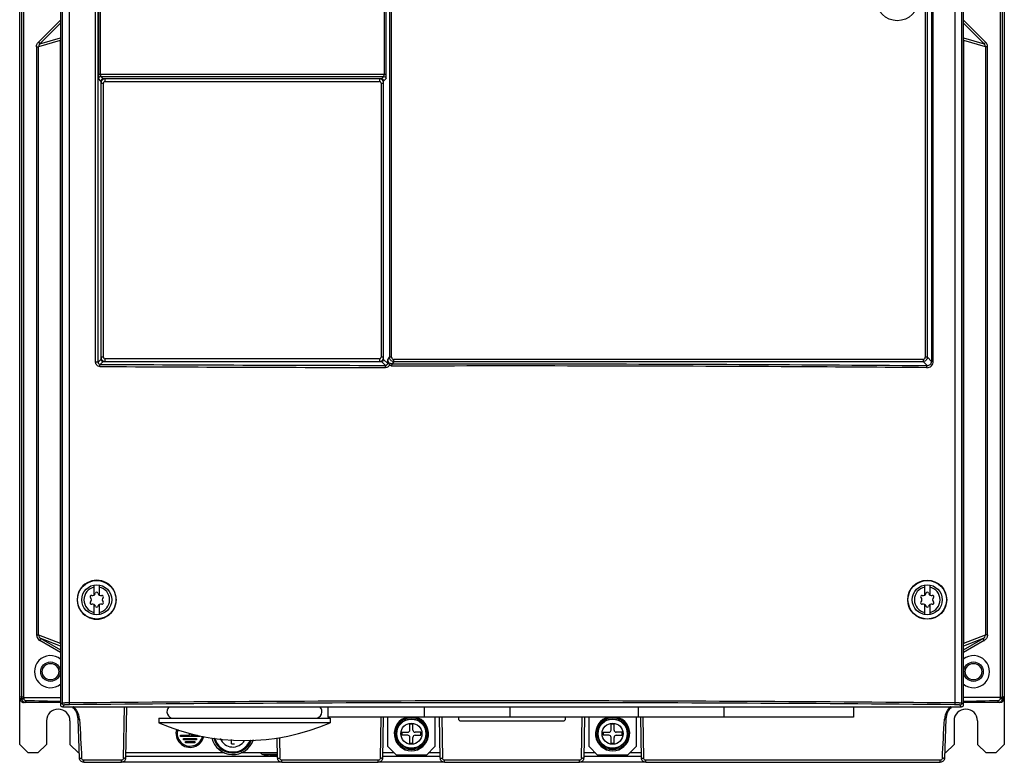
# Model space of a CAD drawing. Header units: millimetres. Extents: x 31 to 261, y 37 to 377.
# Tile 1 of 2: x 31 to 261, y 37 to 210. Entities that reach past the tile are written whole.
import ezdxf

# ---------------------------------------------------------------- set-up
doc = ezdxf.new("R2010")
doc.units = ezdxf.units.MM
doc.header["$LTSCALE"] = 26.80295
doc.layers.get('0').update_dxf_attribs({"linetype": 'CONTINUOUS'})

msp = doc.modelspace()

# ---------------------------------------------------------------- linework, layer by layer
at = {"color": 7, "linetype": 'Continuous'}
for p, q in [((30.87, 40.79), (30.87, 372.39)), ((260.87, 372.39), (260.87, 40.79)), ((115.98, 366.27), (115.98, 197.36)), ((116.48, 197.36), (116.48, 366.27)), ((117.23, 365.17), (117.23, 131.26)), ((117.73, 131.26), (117.73, 365.17)), ((31.29, 361.17), (31.29, 51.8)), ((31.79, 361.17), (31.79, 51.79)), ((40.37, 362.06), (40.37, 50.09)), ((40.77, 361.7), (40.77, 50.49)), ((42.42, 361.75), (42.42, 50.56)), ((48.61, 130.1), (48.61, 362.32)), ((49.19, 130.1), (49.19, 362.32)), ((49.26, 362.44), (49.26, 197.36)), ((49.76, 197.36), (49.76, 362.44)), ((243.86, 361.8), (243.86, 130.29)), ((244.28, 130.29), (244.28, 361.8)), ((249.32, 361.75), (249.32, 50.56)), ((250.97, 50.49), (250.97, 361.7)), ((251.37, 50.09), (251.37, 362.06)), ((259.95, 51.79), (259.95, 361.17)), ((260.45, 51.8), (260.45, 361.17)), ((242.4, 360.92), (242.4, 131.26)), ((242.9, 131.26), (242.9, 360.92)), ((35.23, 204.85), (40.37, 210)), ((251.37, 210), (256.51, 204.85)), ((40.37, 209.29), (35.58, 204.5)), ((256.16, 204.5), (251.37, 209.29)), ((35.23, 204.85), (35.58, 204.5)), ((40.35, 205.28), (35.29, 203.79)), ((35.58, 204.5), (40.37, 205.91)), ((40.35, 205.28), (40.35, 64.44)), ((40.35, 205.28), (40.37, 205.28)), ((251.37, 205.91), (256.16, 204.5)), ((251.37, 205.28), (251.39, 205.28)), ((256.46, 203.79), (251.39, 205.28)), ((251.39, 64.44), (251.39, 205.28)), ((256.52, 204.85), (256.16, 204.5)), ((34.79, 203.79), (34.79, 66.39)), ((34.79, 203.79), (35.29, 203.79)), ((35.29, 66.39), (35.29, 203.79)), ((256.95, 203.79), (256.46, 203.79)), ((256.46, 203.79), (256.46, 66.39)), ((256.95, 66.39), (256.95, 203.79)), ((116.48, 197.36), (49.26, 197.36)), ((49.85, 195.8), (49.29, 196.36)), ((49.79, 196.86), (50.35, 196.3)), ((49.79, 196.86), (115.95, 196.86)), ((49.85, 195.8), (49.85, 195.31)), ((49.85, 195.8), (50.01, 195.8)), ((50.35, 196.15), (50.35, 196.3)), ((50.85, 196.3), (50.35, 196.3)), ((50.85, 195.71), (50.85, 196.31)), ((114.89, 196.31), (50.85, 196.31)), ((50.85, 195.71), (114.89, 195.71)), ((114.89, 196.31), (114.89, 195.71)), ((115.39, 196.3), (114.89, 196.3)), ((115.39, 196.3), (115.95, 196.86)), ((115.39, 196.3), (115.39, 196.15)), ((115.73, 195.8), (115.89, 195.8)), ((116.45, 196.36), (115.89, 195.8)), ((115.89, 195.31), (115.89, 195.8)), ((49.85, 195.31), (49.85, 131.26)), ((49.85, 195.31), (50.45, 195.31)), ((50.45, 131.26), (50.45, 195.31)), ((115.29, 195.31), (115.29, 131.26)), ((115.29, 195.31), (115.89, 195.31)), ((115.89, 131.26), (115.89, 195.31)), ((49.85, 131.26), (49.85, 130.77)), ((50.45, 131.26), (49.85, 131.26)), ((115.89, 131.26), (115.29, 131.26)), ((115.89, 130.77), (115.89, 131.26)), ((116.84, 130.68), (117.23, 131.26)), ((117.73, 131.26), (117.23, 131.26)), ((242.9, 131.26), (242.4, 131.26)), ((242.9, 131.26), (243.86, 130.29)), ((49.19, 130.1), (48.61, 130.1)), ((49.19, 130.1), (49.85, 130.77)), ((50.35, 130.27), (49.68, 129.6)), ((50.01, 130.77), (49.85, 130.77)), ((50.35, 130.27), (50.35, 130.42)), ((50.35, 130.27), (50.85, 130.27)), ((50.85, 130.26), (50.85, 130.86)), ((114.89, 130.86), (50.85, 130.86)), ((50.85, 130.26), (114.89, 130.26)), ((114.89, 130.86), (114.89, 130.26)), ((114.89, 130.27), (115.39, 130.27)), ((115.39, 130.42), (115.39, 130.27)), ((116.3, 129.36), (115.39, 130.27)), ((115.89, 130.77), (115.74, 130.77)), ((115.89, 130.77), (116.8, 129.86)), ((118.23, 130.26), (117.84, 129.69)), ((241.9, 130.76), (118.23, 130.76)), ((118.23, 130.26), (118.23, 130.76)), ((118.23, 130.26), (241.9, 130.26)), ((241.9, 130.76), (241.9, 130.26)), ((242.85, 129.31), (241.9, 130.26)), ((244.28, 130.29), (243.86, 130.29)), ((48.27, 75.68), (48.27, 77.53)), ((48.3, 75.7), (48.3, 78.04)), ((49.44, 78.04), (49.44, 75.7)), ((49.47, 77.53), (49.47, 75.68)), ((242.27, 75.68), (242.27, 77.53)), ((242.3, 75.7), (242.3, 78.04)), ((243.44, 78.04), (243.44, 75.7)), ((243.47, 77.53), (243.47, 75.68)), ((48.27, 71.65), (48.27, 73.5)), ((48.3, 71.13), (48.3, 73.48)), ((49.44, 73.48), (49.44, 71.13)), ((49.47, 73.5), (49.47, 71.65)), ((242.27, 71.65), (242.27, 73.5)), ((242.3, 71.13), (242.3, 73.48)), ((243.44, 73.48), (243.44, 71.13)), ((243.47, 73.5), (243.47, 71.65)), ((34.79, 66.39), (35.29, 66.39)), ((35.29, 66.39), (40.35, 64.44)), ((35.54, 65.09), (35.79, 65.52)), ((40.37, 62.29), (35.54, 65.09)), ((35.79, 65.52), (40.37, 62.87)), ((40.37, 63.75), (35.79, 65.52)), ((40.37, 64.44), (40.35, 64.44)), ((251.37, 62.87), (255.95, 65.52)), ((255.95, 65.52), (251.37, 63.75)), ((256.2, 65.09), (251.37, 62.29)), ((251.39, 64.44), (251.37, 64.44)), ((251.39, 64.44), (256.46, 66.39)), ((256.2, 65.09), (255.95, 65.52)), ((256.95, 66.39), (256.46, 66.39)), ((30.87, 52.01), (31.29, 51.8)), ((30.89, 51.55), (30.87, 52.01)), ((30.89, 51.55), (31.3, 51.55)), ((31.29, 51.8), (31.3, 51.55)), ((31.69, 50.79), (32.3, 50.59)), ((31.79, 51.79), (40.37, 51.79)), ((31.79, 51.79), (31.8, 51.56)), ((259.95, 51.79), (251.37, 51.79)), ((260.03, 50.77), (259.44, 50.59)), ((259.95, 51.79), (259.95, 51.56)), ((260.45, 51.8), (260.44, 51.55)), ((260.44, 51.55), (260.85, 51.55)), ((260.87, 52.01), (260.45, 51.8)), ((260.85, 51.55), (260.87, 52.01)), ((40.37, 50.59), (31.89, 50.59)), ((40.37, 50.09), (40.77, 50.49)), ((41.27, 49.99), (40.87, 49.59)), ((40.87, 49.59), (250.87, 49.59)), ((55.12, 37.58), (55.33, 49.59)), ((55.83, 49.59), (55.62, 37.59)), ((102.87, 49.59), (102.87, 47.19)), ((125.37, 49.59), (125.37, 47.19)), ((145.37, 49.59), (145.37, 47.19)), ((175.37, 49.59), (175.37, 47.19)), ((195.37, 49.59), (195.37, 47.19)), ((225.62, 49.59), (225.62, 47.19)), ((250.87, 49.59), (250.47, 49.99)), ((250.97, 50.49), (251.37, 50.09)), ((259.85, 50.59), (251.37, 50.59)), ((37.12, 46.29), (37.12, 40.79)), ((42.62, 46.29), (42.62, 40.79)), ((44.84, 37.57), (44.52, 46.73)), ((63.37, 46.89), (103.37, 46.89)), ((63.37, 46.89), (63.37, 45.86)), ((225.62, 47.19), (102.87, 47.19)), ((103.37, 46.89), (103.37, 45.86)), ((115.12, 37.58), (115.29, 47.19)), ((115.79, 47.19), (115.62, 37.59)), ((116.87, 40.29), (116.87, 47.19)), ((127.87, 47.19), (127.87, 40.29)), ((129.12, 37.59), (128.95, 47.19)), ((129.45, 47.19), (129.62, 37.58)), ((133.37, 47.19), (133.37, 46.79)), ((133.87, 46.29), (157.87, 46.29)), ((158.37, 46.79), (158.37, 47.19)), ((162.12, 37.58), (162.29, 47.19)), ((162.79, 47.19), (162.62, 37.59)), ((163.87, 40.29), (163.87, 47.19)), ((174.87, 47.19), (174.87, 40.29)), ((176.12, 37.59), (175.95, 47.19)), ((176.45, 47.19), (176.62, 37.58)), ((247.22, 46.73), (246.9, 37.57)), ((249.12, 46.29), (249.12, 40.79)), ((254.62, 46.29), (254.62, 40.79)), ((103.37, 45.86), (63.37, 45.86)), ((122.72, 45.49), (122.02, 45.49)), ((122.02, 44.14), (122.02, 45.49)), ((122.72, 44.14), (122.72, 45.49)), ((169.72, 45.49), (169.02, 45.49)), ((169.02, 44.14), (169.02, 45.49)), ((169.72, 44.14), (169.72, 45.49)), ((68.42, 42.94), (70.52, 42.94)), ((68.42, 42.64), (68.42, 42.94)), ((72.92, 42.64), (68.42, 42.64)), ((69.17, 42.19), (72.17, 42.19)), ((69.17, 41.89), (69.17, 42.19)), ((72.17, 41.89), (69.17, 41.89)), ((69.57, 41.44), (71.77, 41.44)), ((69.57, 41.14), (69.57, 41.44)), ((70.52, 42.94), (70.52, 43.42)), ((70.82, 43.32), (70.82, 42.94)), ((70.82, 42.94), (72.43, 42.94)), ((71.77, 41.44), (71.77, 41.14)), ((72.17, 42.19), (72.17, 41.89)), ((72.92, 42.83), (72.92, 42.64)), ((80.32, 40.94), (80.32, 41.94)), ((91.12, 37.59), (91.04, 42.32)), ((91.54, 42.36), (91.62, 37.58)), ((120.17, 43.64), (121.52, 43.64)), ((120.17, 43.64), (120.17, 42.94)), ((121.52, 42.94), (120.17, 42.94)), ((122.02, 41.09), (122.02, 42.44)), ((122.72, 41.09), (122.72, 42.44)), ((124.57, 43.64), (123.22, 43.64)), ((123.22, 42.94), (124.57, 42.94)), ((124.57, 42.94), (124.57, 43.64)), ((167.17, 43.64), (168.52, 43.64)), ((167.17, 43.64), (167.17, 42.94)), ((168.52, 42.94), (167.17, 42.94)), ((169.02, 41.09), (169.02, 42.44)), ((169.72, 41.09), (169.72, 42.44)), ((171.57, 43.64), (170.22, 43.64)), ((170.22, 42.94), (171.57, 42.94)), ((171.57, 42.94), (171.57, 43.64)), ((30.87, 40.79), (32.87, 38.79)), ((35.12, 38.79), (37.12, 40.79)), ((42.62, 40.79), (44.62, 38.79)), ((71.77, 41.14), (69.57, 41.14)), ((80.32, 40.94), (81.02, 40.94)), ((116.87, 40.29), (118.87, 38.29)), ((122.02, 41.09), (122.72, 41.09)), ((125.87, 38.29), (127.87, 40.29)), ((163.87, 40.29), (165.87, 38.29)), ((169.02, 41.09), (169.72, 41.09)), ((172.87, 38.29), (174.87, 40.29)), ((247.12, 38.79), (249.12, 40.79)), ((254.62, 40.79), (256.62, 38.79)), ((258.87, 38.79), (260.87, 40.79)), ((35.12, 38.79), (32.87, 38.79)), ((44.79, 38.79), (44.62, 38.79)), ((54.62, 37.09), (45.84, 37.09)), ((45.84, 36.61), (45.84, 37.09)), ((54.62, 36.61), (54.62, 37.09)), ((55.63, 38.06), (91.11, 38.06)), ((78.75, 38.79), (55.64, 38.79)), ((91.1, 38.79), (82.59, 38.79)), ((91.11, 38.43), (87.71, 38.43)), ((87.97, 38.37), (87.97, 38.36)), ((89.82, 38.37), (89.82, 38.13)), ((90.52, 38.13), (90.52, 38.37)), ((114.62, 37.09), (92.12, 37.09)), ((92.12, 36.61), (92.12, 37.09)), ((114.62, 36.61), (114.62, 37.09)), ((115.63, 38.06), (129.11, 38.06)), ((118.37, 38.79), (115.64, 38.79)), ((125.87, 38.29), (118.87, 38.29)), ((129.1, 38.79), (126.37, 38.79)), ((161.62, 37.09), (130.12, 37.09)), ((130.12, 36.61), (130.12, 37.09)), ((161.62, 36.61), (161.62, 37.09)), ((162.63, 38.06), (176.11, 38.06)), ((165.37, 38.79), (162.64, 38.79)), ((172.87, 38.29), (165.87, 38.29)), ((176.1, 38.79), (173.37, 38.79)), ((245.91, 37.09), (177.12, 37.09)), ((177.12, 36.61), (177.12, 37.09)), ((245.91, 36.61), (245.91, 37.09)), ((247.12, 38.79), (246.95, 38.79)), ((258.87, 38.79), (256.62, 38.79)), ((45.84, 36.61), (54.62, 36.61)), ((54.85, 36.7), (91.89, 36.7)), ((92.12, 36.61), (114.62, 36.61)), ((114.85, 36.7), (129.89, 36.7)), ((130.12, 36.61), (161.62, 36.61)), ((161.85, 36.7), (176.89, 36.7)), ((177.12, 36.61), (245.91, 36.61))]:
    msp.add_line(p, q, dxfattribs=at)
for centre, radius in [((235.87, 214.79), 4.9), ((48.87, 74.59), 4.5), ((242.86, 74.59), 4.56), ((242.87, 74.59), 4.5), ((48.87, 74.59), 3.5), ((242.87, 74.59), 3.5), ((38.07, 57.79), 2.27), ((253.67, 57.79), 2.27), ((38.07, 57.79), 1.92), ((253.67, 57.79), 1.92), ((122.37, 43.29), 3.8), ((122.37, 43.29), 3.5), ((122.37, 43.29), 3.4), ((169.37, 43.29), 3.8), ((169.37, 43.29), 3.5), ((169.37, 43.29), 3.4), ((122.37, 43.29), 2.46), ((169.37, 43.29), 2.46)]:
    msp.add_circle(centre, radius, dxfattribs=at)
for centre, radius, start, end in [((41.35, 205.28), 1, 171.2378, 179.9988), ((250.39, 205.28), 1, 0.0037, 8.7611), ((255.45, 203.79), 1.5, 0.0119, 45.022), ((36.29, 203.79), 1, 134.9356, 179.9567), ((255.45, 203.79), 1, 0.0432, 45.0644), ((50.85, 195.31), 1, 89.9884, 180.0116), ((50.85, 195.31), 0.4, 89.9774, 180.0231), ((114.89, 195.31), 1, 359.9884, 90.0116), ((114.89, 195.31), 0.4, 359.9774, 90.0231), ((50.85, 131.26), 1, 179.9884, 270.0116), ((50.85, 131.26), 0.4, 179.9774, 270.0231), ((114.89, 131.26), 1, 269.9884, 0.0116), ((114.89, 131.26), 0.4, 269.9774, 0.0231), ((118.23, 131.26), 0.499, 179.9477, 269.9943), ((145.39, 17073.68), 16944.85, 269.676097, 269.901627), ((145.03, 16947.39), 16818.06, 269.675162, 269.902202), ((48.88, 74.59), 4.56, 359.9973, 180.0027), ((48.87, 74.59), 3, 101.537, 258.463), ((47.9, 76.27), 0.7, 253.5312, 346.4688), ((48.87, 76.04), 0.3, 13.5312, 166.4688), ((49.84, 76.27), 0.7, 193.5312, 286.4688), ((48.87, 74.59), 3, 281.537, 78.463), ((242.87, 74.59), 3, 101.537, 258.463), ((241.9, 76.27), 0.7, 253.5312, 346.4688), ((242.87, 76.04), 0.3, 13.5312, 166.4688), ((243.84, 76.27), 0.7, 193.5312, 286.4688), ((242.87, 74.59), 3, 281.537, 78.463), ((48.88, 74.59), 4.56, 179.9973, 0.0027), ((47.61, 75.31), 0.3, 73.5312, 226.4688), ((47.61, 73.86), 0.3, 133.5312, 286.4688), ((46.93, 74.59), 0.7, 313.5312, 46.4688), ((47.9, 72.9), 0.7, 13.5312, 106.4688), ((49.84, 72.9), 0.7, 73.5312, 166.4688), ((50.13, 75.31), 0.3, 313.5312, 106.4688), ((50.13, 73.86), 0.3, 253.5312, 46.4688), ((50.82, 74.59), 0.7, 133.5312, 226.4688), ((241.61, 75.31), 0.3, 73.5312, 226.4688), ((241.61, 73.86), 0.3, 133.5312, 286.4688), ((240.93, 74.59), 0.7, 313.5312, 46.4688), ((241.9, 72.9), 0.7, 13.5312, 106.4688), ((243.84, 72.9), 0.7, 73.5312, 166.4688), ((244.13, 75.31), 0.3, 313.5312, 106.4688), ((244.13, 73.86), 0.3, 253.5312, 46.4688), ((244.82, 74.59), 0.7, 133.5312, 226.4688), ((48.87, 73.14), 0.3, 193.5312, 346.4688), ((242.87, 73.14), 0.3, 193.5312, 346.4688), ((36.29, 66.39), 1.5, 180.0333, 240.0308), ((41.34, 64.43), 0.994, 179.9853, 186.6339), ((250.39, 64.44), 0.996, 353.3658, 0.0001), ((255.46, 66.37), 1.48, 299.9941, 303.3371), ((38.07, 57.79), 3.75, 50.1475, 309.7925), ((253.67, 57.79), 3.75, 230.1475, 129.7925), ((31.89, 51.6), 1.01, 255.2332, 269.9283), ((51.44, 50.64), 19.15, 178.7455, 179.4493), ((240.33, 50.64), 19.12, 0.5501, 1.2548), ((39.87, 46.29), 2.75, 0, 180), ((40.52, 46.59), 4, 2, 48.196), ((40.34, 46.27), 4.55, 45.9305, 46.7688), ((40.36, 46.28), 4.53, 43.7759, 45.9315), ((40.38, 46.31), 4.49, 41.7008, 43.7761), ((40.47, 46.38), 4.38, 35.1369, 41.721), ((66.82, 48.44), 1.55, 134.3887, 270), ((99.92, 48.44), 1.55, 270, 45.6113), ((251.22, 46.59), 4, 131.6532, 178), ((251.26, 46.4), 4.37, 138.2911, 144.9031), ((251.32, 46.34), 4.45, 136.1858, 138.3059), ((251.34, 46.33), 4.47, 134.0189, 136.1861), ((251.34, 46.32), 4.47, 133.1639, 134.0194), ((251.87, 46.29), 2.75, 0, 180), ((40.41, 46.43), 4.42, 3.8381, 4.6052), ((122.37, 43.29), 4, 103.6503, 76.3348), ((169.37, 43.29), 4, 103.6503, 76.3348), ((251.4, 46.42), 4.49, 175.339, 176.0888), ((83.37, 91.69), 50, 246.4218, 293.5782), ((70.67, 43.39), 3.3, 163.1558, 347.6327), ((70.67, 43.39), 3, 163.2292, 347.5365), ((121.52, 44.14), 0.5, 270, 360), ((123.22, 44.14), 0.5, 180, 270), ((168.52, 44.14), 0.5, 270, 360), ((170.22, 44.14), 0.5, 180, 270), ((80.67, 43.39), 5, 191.9705, 342.9425), ((80.67, 43.39), 4.6, 193.4169, 340.8171), ((80.67, 43.39), 4.5, 193.8185, 340.2261), ((80.67, 43.39), 4.37, 195.0735, 338.475), ((80.67, 43.39), 3.21, 202.6146, 327.8644), ((121.52, 42.44), 0.5, 0, 90), ((123.22, 42.44), 0.5, 90, 180), ((168.52, 42.44), 0.5, 0, 90), ((170.22, 42.44), 0.5, 90, 180), ((44.87, 51), 13.44, 270.937, 272.0038), ((55.35, 49.92), 12.34, 268.9569, 270.1194), ((88.06, 39.68), 1.3, 226.4325, 254.1191), ((90.17, 47.09), 9, 254.1191, 255.851), ((90.17, 47.09), 8.99, 255.8401, 264.5765), ((90.17, 47.09), 8.73, 267.7015, 272.2985), ((90.17, 47.09), 8.99, 275.4235, 275.9974), ((91.38, 51.02), 13.44, 269.9399, 271.0051), ((115.35, 49.92), 12.34, 268.9569, 270.1194), ((129.38, 51.02), 13.44, 269.9399, 271.0051), ((162.35, 49.92), 12.34, 268.9569, 270.1194), ((176.38, 51.02), 13.44, 269.9402, 271.0053), ((246.84, 49.7), 12.13, 267.9482, 269.1301)]:
    msp.add_arc(centre, radius, start, end, dxfattribs=at)
for centre, major_axis, ratio, start_param, end_param in [((259.85, 51.59), (-1, 0), 0.999412, 7.853982, 9.389871), ((40.87, 50.09), (0.355, 0.355), 0.997265, 2.357564, 3.925621), ((250.87, 50.09), (0.355, -0.355), 0.997265, -0.784029, 0.784029), ((133.87, 46.79), (0.487, 0.115), 0.999319, 2.909982, 4.480474), ((157.87, 46.79), (0.487, -0.115), 0.999319, -1.338881, 0.231611)]:
    msp.add_ellipse(centre, major_axis=major_axis, ratio=ratio, start_param=start_param, end_param=end_param, dxfattribs=at)
for points, knots in [([(34.79, 203.79), (34.79, 203.99), (34.87, 204.38), (35.09, 204.72), (35.23, 204.85)], [0, 0, 0, 0, 0.500048, 1, 1, 1, 1]), ([(49.26, 197.36), (49.26, 197.24), (49.26, 197.06), (49.27, 196.83), (49.27, 196.68), (49.27, 196.56), (49.28, 196.46), (49.29, 196.4), (49.29, 196.37), (49.29, 196.36)], [0, 0, 0, 0, 0.374383, 0.544372, 0.69424, 0.818627, 0.913152, 0.974154, 1, 1, 1, 1]), ([(49.79, 196.86), (49.67, 196.86), (49.4, 196.76), (49.29, 196.49), (49.29, 196.36)], [0, 0, 0, 0, 0.500002, 1, 1, 1, 1]), ([(49.76, 197.36), (49.76, 197.3), (49.76, 197.19), (49.77, 197.05), (49.77, 196.96), (49.78, 196.91), (49.79, 196.88), (49.79, 196.87), (49.79, 196.86)], [0, 0, 0, 0, 0.372665, 0.69135, 0.815572, 0.910119, 0.97186, 1, 1, 1, 1]), ([(50.35, 196.3), (50.23, 196.3), (49.96, 196.2), (49.85, 195.93), (49.85, 195.8)], [0, 0, 0, 0, 0.499573, 1, 1, 1, 1]), ([(115.95, 196.86), (115.95, 196.87), (115.96, 196.88), (115.96, 196.91), (115.97, 196.96), (115.97, 197.05), (115.98, 197.19), (115.98, 197.3), (115.98, 197.36)], [0, 0, 0, 0, 0.02814, 0.089881, 0.184428, 0.30865, 0.627335, 1, 1, 1, 1]), ([(115.95, 196.86), (116.08, 196.86), (116.34, 196.76), (116.45, 196.49), (116.45, 196.36)], [0, 0, 0, 0, 0.500002, 1, 1, 1, 1]), ([(116.45, 196.36), (116.45, 196.37), (116.45, 196.4), (116.46, 196.46), (116.47, 196.56), (116.47, 196.68), (116.48, 196.83), (116.48, 197.06), (116.48, 197.24), (116.48, 197.36)], [0, 0, 0, 0, 0.025846, 0.086849, 0.181373, 0.305758, 0.455624, 0.625612, 1, 1, 1, 1]), ([(118.23, 130.26), (117.97, 130.26), (117.44, 130.48), (117.23, 131.01), (117.23, 131.26)], [0, 0, 0, 0, 0.500029, 1, 1, 1, 1]), ([(241.9, 130.76), (242.02, 130.76), (242.29, 130.87), (242.4, 131.13), (242.4, 131.26)], [0, 0, 0, 0, 0.499992, 1, 1, 1, 1]), ([(242.9, 131.26), (242.9, 131.01), (242.68, 130.48), (242.15, 130.26), (241.9, 130.26)], [0, 0, 0, 0, 0.5, 1, 1, 1, 1]), ([(49.6, 129.1), (49.35, 129.1), (48.82, 129.32), (48.61, 129.85), (48.61, 130.1)], [0, 0, 0, 0, 0.497891, 1, 1, 1, 1]), ([(49.19, 130.1), (49.19, 129.98), (49.29, 129.71), (49.55, 129.6), (49.68, 129.6)], [0, 0, 0, 0, 0.503557, 1, 1, 1, 1]), ([(49.6, 129.08), (49.6, 129.15), (49.6, 129.27), (49.62, 129.42), (49.64, 129.52), (49.66, 129.58), (49.67, 129.6), (49.68, 129.6)], [0, 0, 0, 0, 0.37636, 0.668222, 0.885704, 0.957929, 1, 1, 1, 1]), ([(115.39, 130.27), (115.52, 130.27), (115.78, 130.38), (115.89, 130.64), (115.89, 130.77)], [0, 0, 0, 0, 0.499999, 1, 1, 1, 1]), ([(116.8, 129.86), (116.8, 129.73), (116.69, 129.47), (116.42, 129.36), (116.3, 129.36)], [0, 0, 0, 0, 0.503879, 1, 1, 1, 1]), ([(117.29, 129.56), (117.22, 129.36), (116.95, 128.99), (116.51, 128.85), (116.3, 128.85)], [0, 0, 0, 0, 0.499737, 1, 1, 1, 1]), ([(116.32, 129.35), (116.32, 129.35), (116.31, 129.35), (116.3, 129.36), (116.3, 129.36)], [0, 0, 0, 0, 0.357101, 1, 1, 1, 1]), ([(116.3, 128.83), (116.3, 128.9), (116.3, 129.02), (116.3, 129.16), (116.31, 129.25), (116.31, 129.3), (116.32, 129.33), (116.32, 129.35), (116.32, 129.35)], [0, 0, 0, 0, 0.356828, 0.689386, 0.817542, 0.912876, 0.974, 1, 1, 1, 1]), ([(116.32, 129.35), (116.47, 129.35), (116.72, 129.45), (116.87, 129.71), (116.88, 129.87), (116.86, 129.94)], [0, 0, 0, 0, 0.503027, 0.753525, 1, 1, 1, 1]), ([(116.84, 130.68), (116.84, 130.68), (116.83, 130.65), (116.83, 130.6), (116.82, 130.53), (116.81, 130.39), (116.8, 130.16), (116.8, 129.97), (116.8, 129.86)], [0, 0, 0, 0, 0.029305, 0.088698, 0.177655, 0.294899, 0.606025, 1, 1, 1, 1]), ([(116.8, 129.86), (116.8, 129.87), (116.82, 129.9), (116.85, 129.93), (116.86, 129.94)], [0, 0, 0, 0, 0.383022, 1, 1, 1, 1]), ([(117.84, 129.69), (117.59, 129.69), (117.06, 129.9), (116.84, 130.43), (116.84, 130.68)], [0, 0, 0, 0, 0.500135, 1, 1, 1, 1]), ([(117.29, 129.56), (117.21, 129.64), (117.06, 129.75), (116.91, 129.88), (116.86, 129.94)], [0, 0, 0, 0, 0.577258, 1, 1, 1, 1]), ([(117.84, 129.69), (117.82, 129.68), (117.79, 129.62), (117.77, 129.52), (117.75, 129.36), (117.74, 129.25), (117.74, 129.19)], [0, 0, 0, 0, 0.112636, 0.331774, 0.64153, 1, 1, 1, 1]), ([(242.77, 128.81), (232.41, 128.9), (190.74, 129.2), (149.06, 129.26), (117.74, 129.19)], [0, 0, 0, 0, 0.248525, 1, 1, 1, 1]), ([(117.84, 129.69), (128.29, 129.71), (169.96, 129.76), (211.63, 129.57), (242.85, 129.31)], [0, 0, 0, 0, 0.250792, 1, 1, 1, 1]), ([(242.77, 128.81), (242.97, 128.81), (243.36, 128.88), (243.86, 129.2), (244.2, 129.7), (244.28, 130.1), (244.28, 130.29)], [0, 0, 0, 0, 0.248593, 0.497914, 0.748481, 1, 1, 1, 1]), ([(242.77, 128.81), (242.77, 128.87), (242.78, 128.98), (242.79, 129.14), (242.81, 129.24), (242.83, 129.3), (242.85, 129.31)], [0, 0, 0, 0, 0.369474, 0.673928, 0.891153, 1, 1, 1, 1]), ([(242.85, 129.31), (242.98, 129.31), (243.24, 129.35), (243.58, 129.57), (243.81, 129.9), (243.86, 130.16), (243.86, 130.29)], [0, 0, 0, 0, 0.248715, 0.497888, 0.748305, 1, 1, 1, 1]), ([(48.27, 77.53), (48.27, 77.56), (48.27, 77.62), (48.27, 77.72), (48.27, 77.81), (48.27, 77.87), (48.28, 77.92), (48.28, 77.95), (48.28, 77.97), (48.28, 78), (48.28, 78.01), (48.28, 78.02), (48.28, 78.03), (48.28, 78.03), (48.28, 78.04), (48.28, 78.04), (48.28, 78.04)], [0, 0, 0, 0, 0.192692, 0.37842, 0.550231, 0.701664, 0.767842, 0.826746, 0.877787, 0.920429, 0.954225, 0.978832, 0.987605, 0.994015, 0.998085, 1, 1, 1, 1]), ([(49.46, 78.04), (49.46, 78.04), (49.46, 78.04), (49.46, 78.03), (49.46, 78.03), (49.46, 78.02), (49.46, 78.01), (49.46, 78), (49.46, 77.97), (49.46, 77.95), (49.47, 77.92), (49.47, 77.87), (49.47, 77.81), (49.47, 77.72), (49.47, 77.62), (49.47, 77.56), (49.47, 77.53)], [0, 0, 0, 0, 0.001915, 0.005986, 0.012396, 0.02117, 0.045777, 0.079574, 0.122215, 0.173257, 0.23216, 0.298336, 0.449765, 0.621574, 0.807304, 1, 1, 1, 1]), ([(242.27, 77.53), (242.27, 77.56), (242.27, 77.62), (242.27, 77.72), (242.27, 77.81), (242.27, 77.87), (242.28, 77.92), (242.28, 77.95), (242.28, 77.97), (242.28, 78), (242.28, 78.01), (242.28, 78.02), (242.28, 78.03), (242.28, 78.03), (242.28, 78.04), (242.28, 78.04), (242.28, 78.04)], [0, 0, 0, 0, 0.192692, 0.37842, 0.550231, 0.701664, 0.767842, 0.826746, 0.877787, 0.920429, 0.954225, 0.978832, 0.987605, 0.994015, 0.998085, 1, 1, 1, 1]), ([(243.46, 78.04), (243.46, 78.04), (243.46, 78.04), (243.46, 78.03), (243.46, 78.03), (243.46, 78.02), (243.46, 78.01), (243.46, 78), (243.46, 77.97), (243.46, 77.95), (243.47, 77.92), (243.47, 77.87), (243.47, 77.81), (243.47, 77.72), (243.47, 77.62), (243.47, 77.56), (243.47, 77.53)], [0, 0, 0, 0, 0.001915, 0.005986, 0.012396, 0.02117, 0.045777, 0.079574, 0.122215, 0.173257, 0.23216, 0.298336, 0.449765, 0.621574, 0.807304, 1, 1, 1, 1]), ([(48.28, 71.14), (48.28, 71.14), (48.28, 71.14), (48.28, 71.14), (48.28, 71.14), (48.28, 71.15), (48.28, 71.16), (48.28, 71.18), (48.28, 71.2), (48.28, 71.23), (48.28, 71.26), (48.27, 71.3), (48.27, 71.37), (48.27, 71.46), (48.27, 71.55), (48.27, 71.62), (48.27, 71.65)], [0, 0, 0, 0, 0.001915, 0.005986, 0.012396, 0.02117, 0.045777, 0.079574, 0.122215, 0.173257, 0.23216, 0.298336, 0.449765, 0.621574, 0.807304, 1, 1, 1, 1]), ([(49.47, 71.65), (49.47, 71.62), (49.47, 71.55), (49.47, 71.46), (49.47, 71.37), (49.47, 71.3), (49.47, 71.26), (49.46, 71.23), (49.46, 71.2), (49.46, 71.18), (49.46, 71.16), (49.46, 71.15), (49.46, 71.14), (49.46, 71.14), (49.46, 71.14), (49.46, 71.14), (49.46, 71.14)], [0, 0, 0, 0, 0.192692, 0.37842, 0.550231, 0.701664, 0.767842, 0.826746, 0.877787, 0.920429, 0.954225, 0.978832, 0.987605, 0.994015, 0.998085, 1, 1, 1, 1]), ([(242.28, 71.14), (242.28, 71.14), (242.28, 71.14), (242.28, 71.14), (242.28, 71.14), (242.28, 71.15), (242.28, 71.16), (242.28, 71.18), (242.28, 71.2), (242.28, 71.23), (242.28, 71.26), (242.27, 71.3), (242.27, 71.37), (242.27, 71.46), (242.27, 71.55), (242.27, 71.62), (242.27, 71.65)], [0, 0, 0, 0, 0.001915, 0.005986, 0.012396, 0.02117, 0.045777, 0.079574, 0.122215, 0.173257, 0.23216, 0.298336, 0.449765, 0.621574, 0.807304, 1, 1, 1, 1]), ([(243.47, 71.65), (243.47, 71.62), (243.47, 71.55), (243.47, 71.46), (243.47, 71.37), (243.47, 71.3), (243.47, 71.26), (243.46, 71.23), (243.46, 71.2), (243.46, 71.18), (243.46, 71.16), (243.46, 71.15), (243.46, 71.14), (243.46, 71.14), (243.46, 71.14), (243.46, 71.14), (243.46, 71.14)], [0, 0, 0, 0, 0.192692, 0.37842, 0.550231, 0.701664, 0.767842, 0.826746, 0.877787, 0.920429, 0.954225, 0.978832, 0.987605, 0.994015, 0.998085, 1, 1, 1, 1]), ([(35.29, 66.39), (35.29, 66.21), (35.38, 65.86), (35.64, 65.6), (35.79, 65.52)], [0, 0, 0, 0, 0.500007, 1, 1, 1, 1]), ([(255.95, 65.52), (256.1, 65.6), (256.36, 65.86), (256.46, 66.21), (256.46, 66.39)], [0, 0, 0, 0, 0.499989, 1, 1, 1, 1]), ([(256.95, 66.39), (256.95, 66.14), (256.83, 65.64), (256.48, 65.27), (256.28, 65.13)], [0, 0, 0, 0, 0.500018, 1, 1, 1, 1]), ([(30.89, 51.55), (30.89, 51.34), (31.05, 50.92), (31.43, 50.67), (31.63, 50.62)], [0, 0, 0, 0, 0.499973, 1, 1, 1, 1]), ([(31.79, 51.79), (31.73, 51.81), (31.62, 51.84), (31.46, 51.86), (31.36, 51.84), (31.29, 51.82), (31.29, 51.8)], [0, 0, 0, 0, 0.367166, 0.681698, 0.896675, 1, 1, 1, 1]), ([(31.3, 51.55), (31.31, 51.55), (31.34, 51.55), (31.39, 51.55), (31.48, 51.55), (31.62, 51.55), (31.73, 51.55), (31.8, 51.56)], [0, 0, 0, 0, 0.086119, 0.18037, 0.304858, 0.625609, 1, 1, 1, 1]), ([(31.3, 51.55), (31.3, 51.41), (31.38, 51.11), (31.58, 50.88), (31.69, 50.79)], [0, 0, 0, 0, 0.500099, 1, 1, 1, 1]), ([(31.8, 51.56), (31.8, 51.47), (31.85, 51.3), (31.97, 51.17), (32.05, 51.13)], [0, 0, 0, 0, 0.500006, 1, 1, 1, 1]), ([(32.3, 50.59), (32.3, 50.59), (32.3, 50.6), (32.3, 50.6), (32.3, 50.63), (32.29, 50.67), (32.29, 50.73), (32.29, 50.79), (32.29, 50.82)], [0, 0, 0, 0, 0.018065, 0.069332, 0.153055, 0.268096, 0.585201, 1, 1, 1, 1]), ([(259.44, 50.59), (259.44, 50.59), (259.44, 50.6), (259.45, 50.6), (259.45, 50.63), (259.45, 50.67), (259.45, 50.73), (259.45, 50.79), (259.45, 50.82)], [0, 0, 0, 0, 0.018056, 0.069317, 0.153037, 0.268077, 0.58519, 1, 1, 1, 1]), ([(259.69, 51.13), (259.77, 51.17), (259.89, 51.3), (259.94, 51.47), (259.95, 51.56)], [0, 0, 0, 0, 0.499993, 1, 1, 1, 1]), ([(259.95, 51.79), (260.01, 51.81), (260.12, 51.84), (260.28, 51.86), (260.39, 51.84), (260.45, 51.82), (260.45, 51.8)], [0, 0, 0, 0, 0.366152, 0.679527, 0.895244, 1, 1, 1, 1]), ([(259.95, 51.56), (260.01, 51.55), (260.12, 51.55), (260.26, 51.55), (260.35, 51.55), (260.4, 51.55), (260.43, 51.55), (260.44, 51.55)], [0, 0, 0, 0, 0.374391, 0.695142, 0.81963, 0.913881, 1, 1, 1, 1]), ([(260.44, 51.55), (260.44, 51.4), (260.36, 51.1), (260.15, 50.86), (260.03, 50.77)], [0, 0, 0, 0, 0.500127, 1, 1, 1, 1]), ([(40.77, 50.49), (40.78, 50.5), (40.84, 50.5), (40.93, 50.52), (41.09, 50.53), (41.29, 50.54), (41.53, 50.55), (41.91, 50.56), (42.21, 50.56), (42.42, 50.56)], [0, 0, 0, 0, 0.028719, 0.089953, 0.182589, 0.303929, 0.450727, 0.618973, 1, 1, 1, 1]), ([(40.77, 50.49), (40.77, 50.36), (40.88, 50.1), (41.14, 49.99), (41.27, 49.99)], [0, 0, 0, 0, 0.499982, 1, 1, 1, 1]), ([(42.51, 50.06), (42.35, 50.06), (42.12, 50.06), (41.84, 50.05), (41.66, 50.04), (41.51, 50.03), (41.39, 50.02), (41.32, 50), (41.28, 50), (41.27, 49.99)], [0, 0, 0, 0, 0.380526, 0.548562, 0.695196, 0.816457, 0.909132, 0.970604, 1, 1, 1, 1]), ([(42.42, 50.56), (42.42, 50.5), (42.43, 50.39), (42.45, 50.23), (42.47, 50.13), (42.49, 50.07), (42.51, 50.06)], [0, 0, 0, 0, 0.36042, 0.672422, 0.892599, 1, 1, 1, 1]), ([(249.23, 50.06), (214.78, 50.38), (145.87, 50.69), (76.96, 50.38), (42.51, 50.06)], [0, 0, 0, 0, 0.5, 1, 1, 1, 1]), ([(44.81, 46.78), (44.78, 47.16), (44.62, 47.91), (44.27, 48.6), (44.05, 48.91)], [0, 0, 0, 0, 0.500008, 1, 1, 1, 1]), ([(247.69, 48.91), (247.47, 48.6), (247.12, 47.91), (246.96, 47.16), (246.93, 46.78)], [0, 0, 0, 0, 0.499998, 1, 1, 1, 1]), ([(249.32, 50.56), (249.32, 50.5), (249.31, 50.39), (249.3, 50.23), (249.27, 50.13), (249.25, 50.07), (249.23, 50.06)], [0, 0, 0, 0, 0.360524, 0.672441, 0.892369, 1, 1, 1, 1]), ([(250.47, 49.99), (250.46, 50), (250.42, 50), (250.35, 50.02), (250.23, 50.03), (250.09, 50.04), (249.9, 50.05), (249.62, 50.06), (249.39, 50.06), (249.23, 50.06)], [0, 0, 0, 0, 0.029395, 0.090856, 0.183524, 0.304782, 0.451417, 0.619455, 1, 1, 1, 1]), ([(249.32, 50.56), (249.53, 50.56), (249.83, 50.56), (250.21, 50.55), (250.46, 50.54), (250.65, 50.53), (250.81, 50.52), (250.9, 50.5), (250.96, 50.5), (250.97, 50.49)], [0, 0, 0, 0, 0.381027, 0.549273, 0.696071, 0.817411, 0.910047, 0.971281, 1, 1, 1, 1]), ([(250.47, 49.99), (250.6, 49.99), (250.86, 50.1), (250.97, 50.36), (250.97, 50.49)], [0, 0, 0, 0, 0.500232, 1, 1, 1, 1]), ([(44.52, 46.73), (44.52, 46.72), (44.53, 46.72), (44.54, 46.72), (44.57, 46.72), (44.63, 46.72), (44.71, 46.72), (44.78, 46.72), (44.82, 46.73)], [0, 0, 0, 0, 0.021914, 0.078474, 0.170133, 0.296018, 0.631228, 1, 1, 1, 1]), ([(247.22, 46.73), (247.22, 46.72), (247.21, 46.72), (247.19, 46.72), (247.13, 46.72), (247.04, 46.72), (246.96, 46.72), (246.92, 46.73)], [0, 0, 0, 0, 0.025593, 0.088227, 0.296303, 0.600232, 1, 1, 1, 1]), ([(45.84, 36.61), (45.59, 36.61), (45.07, 36.81), (44.84, 37.32), (44.84, 37.57)], [0, 0, 0, 0, 0.500058, 1, 1, 1, 1]), ([(44.84, 37.57), (44.84, 37.57), (44.85, 37.57), (44.86, 37.57), (44.88, 37.57), (44.92, 37.56), (44.99, 37.56), (45.05, 37.57), (45.09, 37.57)], [0, 0, 0, 0, 0.020716, 0.076128, 0.164388, 0.282825, 0.59912, 1, 1, 1, 1]), ([(45.84, 37.09), (45.71, 37.09), (45.45, 37.19), (45.34, 37.45), (45.34, 37.57)], [0, 0, 0, 0, 0.500113, 1, 1, 1, 1]), ([(55.62, 37.59), (55.62, 37.34), (55.4, 36.82), (54.87, 36.61), (54.62, 36.61)], [0, 0, 0, 0, 0.499939, 1, 1, 1, 1]), ([(55.12, 37.58), (55.12, 37.45), (55.01, 37.19), (54.75, 37.09), (54.62, 37.09)], [0, 0, 0, 0, 0.499896, 1, 1, 1, 1]), ([(55.62, 37.59), (55.62, 37.58), (55.59, 37.59), (55.55, 37.58), (55.46, 37.58), (55.41, 37.58), (55.37, 37.58)], [0, 0, 0, 0, 0.070722, 0.270006, 0.586833, 1, 1, 1, 1]), ([(89.57, 38.12), (89.55, 38.12), (89.47, 38.12), (89.38, 38.13), (89.32, 38.13)], [0, 0, 0, 0, 0.235127, 1, 1, 1, 1]), ([(89.67, 38.11), (89.67, 38.11), (89.63, 38.12), (89.59, 38.12), (89.57, 38.12)], [0, 0, 0, 0, 0.230166, 1, 1, 1, 1]), ([(89.76, 38.12), (89.75, 38.12), (89.72, 38.12), (89.7, 38.11), (89.67, 38.11)], [0, 0, 0, 0, 0.216278, 1, 1, 1, 1]), ([(89.82, 38.13), (89.82, 38.13), (89.81, 38.13), (89.79, 38.12), (89.77, 38.12), (89.76, 38.12)], [0, 0, 0, 0, 0.101715, 0.293158, 1, 1, 1, 1]), ([(90.59, 38.12), (90.57, 38.12), (90.55, 38.12), (90.53, 38.13), (90.52, 38.13), (90.52, 38.13)], [0, 0, 0, 0, 0.706877, 0.898302, 1, 1, 1, 1]), ([(90.67, 38.11), (90.66, 38.11), (90.63, 38.12), (90.6, 38.12), (90.59, 38.12)], [0, 0, 0, 0, 0.282709, 1, 1, 1, 1]), ([(90.77, 38.12), (90.76, 38.12), (90.73, 38.12), (90.69, 38.11), (90.67, 38.11)], [0, 0, 0, 0, 0.268645, 1, 1, 1, 1]), ([(91.02, 38.13), (91, 38.13), (90.92, 38.13), (90.84, 38.12), (90.77, 38.12)], [0, 0, 0, 0, 0.260425, 1, 1, 1, 1]), ([(92.12, 36.61), (91.87, 36.61), (91.34, 36.82), (91.12, 37.34), (91.12, 37.59)], [0, 0, 0, 0, 0.500068, 1, 1, 1, 1]), ([(91.12, 37.59), (91.12, 37.59), (91.13, 37.59), (91.14, 37.58), (91.16, 37.58), (91.21, 37.58), (91.28, 37.58), (91.34, 37.58), (91.37, 37.58)], [0, 0, 0, 0, 0.020855, 0.076381, 0.164715, 0.283184, 0.599411, 1, 1, 1, 1]), ([(92.12, 37.09), (91.99, 37.09), (91.73, 37.19), (91.62, 37.45), (91.62, 37.58)], [0, 0, 0, 0, 0.500108, 1, 1, 1, 1]), ([(115.62, 37.59), (115.62, 37.34), (115.4, 36.82), (114.87, 36.61), (114.62, 36.61)], [0, 0, 0, 0, 0.499939, 1, 1, 1, 1]), ([(115.12, 37.58), (115.12, 37.45), (115.01, 37.19), (114.75, 37.09), (114.62, 37.09)], [0, 0, 0, 0, 0.499896, 1, 1, 1, 1]), ([(115.62, 37.59), (115.62, 37.58), (115.59, 37.59), (115.55, 37.58), (115.46, 37.58), (115.41, 37.58), (115.37, 37.58)], [0, 0, 0, 0, 0.070722, 0.270006, 0.586833, 1, 1, 1, 1]), ([(130.12, 36.61), (129.87, 36.61), (129.34, 36.82), (129.12, 37.34), (129.12, 37.59)], [0, 0, 0, 0, 0.500068, 1, 1, 1, 1]), ([(129.12, 37.59), (129.12, 37.59), (129.13, 37.59), (129.14, 37.58), (129.16, 37.58), (129.21, 37.58), (129.28, 37.58), (129.34, 37.58), (129.37, 37.58)], [0, 0, 0, 0, 0.020855, 0.076381, 0.164715, 0.283184, 0.599411, 1, 1, 1, 1]), ([(130.12, 37.09), (129.99, 37.09), (129.73, 37.19), (129.62, 37.45), (129.62, 37.58)], [0, 0, 0, 0, 0.500108, 1, 1, 1, 1]), ([(162.62, 37.59), (162.62, 37.34), (162.4, 36.82), (161.87, 36.61), (161.62, 36.61)], [0, 0, 0, 0, 0.499939, 1, 1, 1, 1]), ([(162.12, 37.58), (162.12, 37.45), (162.01, 37.19), (161.75, 37.09), (161.62, 37.09)], [0, 0, 0, 0, 0.499896, 1, 1, 1, 1]), ([(162.62, 37.59), (162.62, 37.58), (162.59, 37.59), (162.55, 37.58), (162.46, 37.58), (162.41, 37.58), (162.37, 37.58)], [0, 0, 0, 0, 0.070722, 0.270006, 0.586833, 1, 1, 1, 1]), ([(177.12, 36.61), (176.87, 36.61), (176.34, 36.82), (176.12, 37.34), (176.12, 37.59)], [0, 0, 0, 0, 0.500058, 1, 1, 1, 1]), ([(176.12, 37.59), (176.12, 37.59), (176.13, 37.59), (176.14, 37.58), (176.16, 37.58), (176.21, 37.58), (176.28, 37.58), (176.34, 37.58), (176.37, 37.58)], [0, 0, 0, 0, 0.020855, 0.076381, 0.164715, 0.283184, 0.599411, 1, 1, 1, 1]), ([(177.12, 37.09), (176.99, 37.09), (176.73, 37.19), (176.62, 37.45), (176.62, 37.58)], [0, 0, 0, 0, 0.500115, 1, 1, 1, 1]), ([(246.9, 37.57), (246.9, 37.32), (246.67, 36.81), (246.16, 36.61), (245.91, 36.61)], [0, 0, 0, 0, 0.49994, 1, 1, 1, 1]), ([(246.41, 37.57), (246.4, 37.45), (246.29, 37.19), (246.03, 37.09), (245.91, 37.09)], [0, 0, 0, 0, 0.499897, 1, 1, 1, 1]), ([(246.9, 37.57), (246.9, 37.57), (246.89, 37.57), (246.88, 37.57), (246.86, 37.57), (246.82, 37.56), (246.75, 37.56), (246.69, 37.57), (246.66, 37.57)], [0, 0, 0, 0, 0.023105, 0.083012, 0.177266, 0.300505, 0.606632, 1, 1, 1, 1])]:
    msp.add_open_spline(points, degree=3, knots=knots, dxfattribs=at)
for points in [[(115.89, 195.8), (115.89, 195.93), (115.78, 196.2), (115.52, 196.3), (115.39, 196.3)], [(49.85, 130.77), (49.85, 130.64), (49.96, 130.38), (50.23, 130.27), (50.35, 130.27)], [(117.74, 129.19), (117.58, 129.3), (117.43, 129.42), (117.29, 129.56)], [(32.05, 51.13), (32.12, 51.08), (32.21, 51.06), (32.3, 51.06)], [(32.3, 51.06), (34.99, 51), (37.68, 50.96), (40.37, 50.88)], [(42.42, 50.56), (76.9, 50.88), (145.87, 51.19), (214.84, 50.88), (249.32, 50.56)], [(251.37, 50.88), (254.06, 50.96), (256.75, 51), (259.44, 51.06)], [(259.44, 51.06), (259.53, 51.06), (259.62, 51.08), (259.69, 51.13)], [(44.82, 46.72), (45.02, 43.68), (45.23, 40.63), (45.34, 37.57)], [(246.41, 37.57), (246.51, 40.63), (246.73, 43.68), (246.92, 46.72)]]:
    msp.add_open_spline(points, degree=3, dxfattribs=at)

doc.saveas('drawing.dxf')
